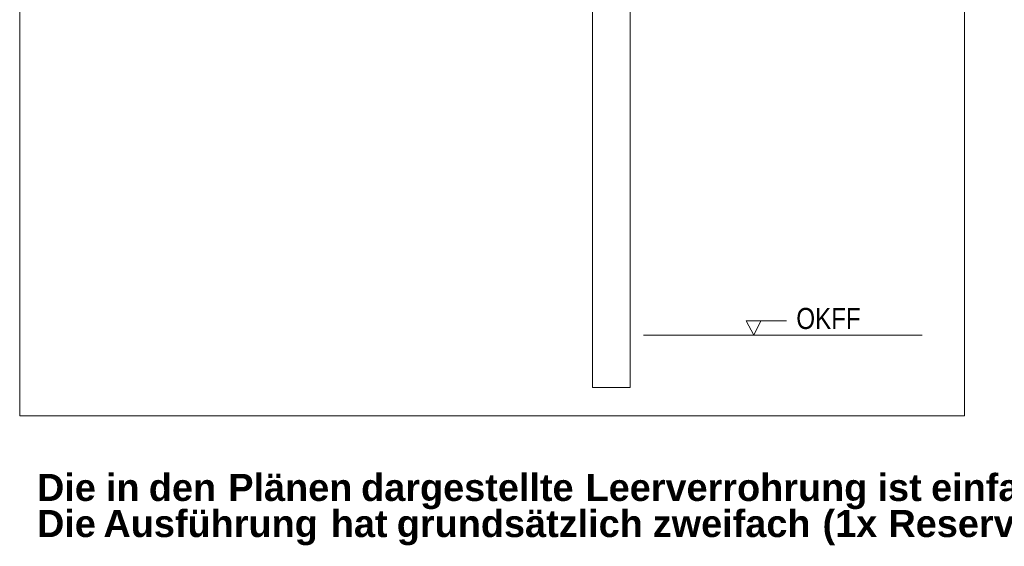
# Model space of a CAD drawing. Extents: x -620 to 300, y 62 to 1107.
# Tile 164 of 256: x 138 to 203, y 748 to 783. Entities that reach past the tile are written whole.
import ezdxf
from ezdxf.lldxf.tags import DXFTag

# ---------------------------------------------------------------- set-up
doc = ezdxf.new("R2010")
doc.units = 0
doc.layers.get('0').update_dxf_attribs({"lineweight": 35})
doc.layers.add('E_Detail_Beschriftung', color=7, linetype='Continuous', lineweight=13, true_color=0x009900)
doc.layers.add('E_Detail_Linie_Text_Bem', color=7, linetype='Continuous', lineweight=13)
doc.styles.get("Standard").update_dxf_attribs({"font": 'ARIALN.TTF'})
tags = doc.linetypes.add('fein_strichliert-A06G9G0V8I', pattern=[4, 1, -2, 1]).pattern_tags.tags
tags[8:9] = [DXFTag(74, 4), DXFTag(75, 0), DXFTag(340, '0'), DXFTag(46, 0.0), DXFTag(50, 0.0), DXFTag(44, 0.0), DXFTag(45, 0.0)]
tags[6:7] = [DXFTag(74, 4), DXFTag(75, 0), DXFTag(340, '0'), DXFTag(46, 0.0), DXFTag(50, 0.0), DXFTag(44, 0.0), DXFTag(45, 0.0)]
tags[4:5] = [DXFTag(74, 4), DXFTag(75, 0), DXFTag(340, '0'), DXFTag(46, 0.0), DXFTag(50, 0.0), DXFTag(44, 0.0), DXFTag(45, 0.0)]

# ---------------------------------------------------------------- blocks, each defined once
blk = doc.blocks.new('Referenz-A06G9G138I')
at = {"layer": 'E_Detail_Linie_Text_Bem', "linetype": 'fein_strichliert-A06G9G0V8I', "ltscale": 0.65}
for p, q in [((137.628, 817.662), (137.628, 756.345)), ((200.397, 756.345), (200.397, 817.662)), ((137.628, 756.345), (197.371, 756.345)), ((197.371, 756.345), (200.397, 756.345))]:
    blk.add_line(p, q, dxfattribs=at)
at = {"layer": 'E_Detail_Linie_Text_Bem', "linetype": 'Continuous', "ltscale": 0.13}
for p, q in [((178.18, 807.415), (178.18, 758.235)), ((175.68, 758.235), (175.68, 786.235)), ((179.073, 761.714), (197.579, 761.714)), ((178.18, 758.235), (175.68, 758.235))]:
    blk.add_line(p, q, dxfattribs=at)
at = {"layer": 'E_Detail_Linie_Text_Bem', "color": 0, "linetype": 'Continuous', "ltscale": 0.13}
for p, q in [((186.407, 761.714), (185.898, 762.664)), ((185.898, 762.664), (188.582, 762.664)), ((186.865, 762.667), (186.407, 761.714))]:
    blk.add_line(p, q, dxfattribs=at)
at = {"layer": 'E_Detail_Beschriftung', "linetype": 'Continuous', "ltscale": 0.13, "insert": (189.228, 763.519), "char_height": 1.4, "attachment_point": 1}
blk.add_mtext('{\\fArial Narrow;OKFF}', dxfattribs=at)
at = {"layer": 'E_Detail_Beschriftung', "color": 1, "linetype": 'Continuous', "lineweight": 35, "ltscale": 0.35, "true_color": 0xff0000, "char_height": 1.8, "attachment_point": 1}
for s, insert in [('{\\fArial|b1|i0;Die}', (138.777, 752.491)), ('{\\fArial|b1|i0;in}', (143.359, 752.491)), ('{\\fArial|b1|i0;den}', (146.208, 752.491)), ('{\\fArial|b1|i0;Plänen}', (151.487, 752.491)), ('{\\fArial|b1|i0;dargestellte}', (160.315, 752.491)), ('{\\fArial|b1|i0;Leerverrohrung}', (175.225, 752.491)), ('{\\fArial|b1|i0;ist}', (194.624, 752.491)), ('{\\fArial|b1|i0;einfach}', (198.184, 752.491)), ('{\\fArial|b1|i0;Die}', (138.777, 750.093)), ('{\\fArial|b1|i0;Ausführung}', (143.19, 750.093)), ('{\\fArial|b1|i0;hat}', (158.299, 750.093)), ('{\\fArial|b1|i0;grundsätzlich}', (162.685, 750.093)), ('{\\fArial|b1|i0;zweifach}', (179.692, 750.093)), ('{\\fArial|b1|i0;(1x}', (190.973, 750.093)), ('{\\fArial|b1|i0;Reserve)}', (195.348, 750.093))]:
    blk.add_mtext(s, dxfattribs=dict(at, insert=insert))

msp = doc.modelspace()

# ---------------------------------------------------------------- block references
at = {"color": 8, "lineweight": 25, "ltscale": 0.25, "true_color": 0x808080}
msp.add_blockref('Referenz-A06G9G138I', (0, 0), dxfattribs=at)

doc.saveas('drawing.dxf')
